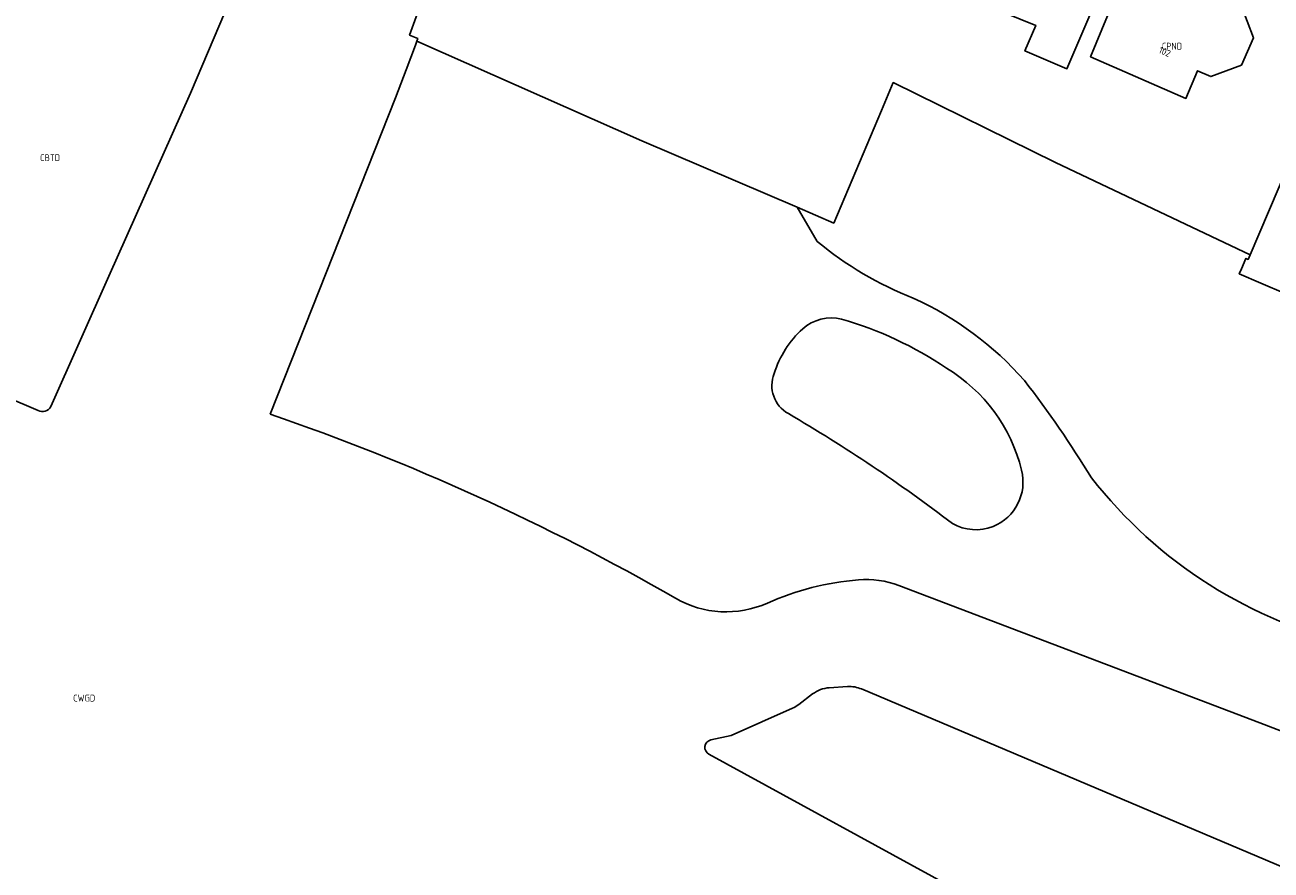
# Model space of a CAD drawing. Header units: metres. Extents: x 159597 to 163409, y 443622 to 446014.
# Tile 57 of 68: x 162648 to 162810, y 443799 to 443909. Entities that reach past the tile are written whole.
import ezdxf
from ezdxf.enums import TextEntityAlignment as Align

# ---------------------------------------------------------------- set-up
doc = ezdxf.new("R2010")
doc.units = ezdxf.units.M
doc.header["$LTSCALE"] = 4
for name, color, linetype in [('CBTD', 7, 'CONTINUOUS'), ('CPND', 7, 'CONTINUOUS'), ('CWGD', 7, 'CONTINUOUS'), ('G_BTD', 3, 'CONTINUOUS'), ('G_OTD', 32, 'CONTINUOUS'), ('G_PND', 1, 'CONTINUOUS'), ('NAR', 7, 'CONTINUOUS')]:
    doc.layers.add(name, color=color, linetype=linetype)
doc.styles.add('ISO', font='ISO')

msp = doc.modelspace()

# ---------------------------------------------------------------- linework, layer by layer
at = {"layer": 'G_BTD', "linetype": 'Continuous', "transparency": 33554687}
for points in [[(162650.993, 443859.3), (162658.518, 443876.265), (162669.152, 443900.026), (162680.329, 443926.376), (162680.438, 443926.686), (162680.586, 443926.978), (162682.104, 443930.521), (162683.483, 443933.742)], [(162698.562, 443906.799), (162698.365, 443906.276), (162697.164, 443903.095), (162695.777, 443899.424), (162679.506, 443858.298)], [(162626.174, 443902.728), (162622.63, 443899.263), (162621.381, 443897.5), (162620.184, 443895.293), (162618.648, 443892.577), (162609.543, 443875.77), (162649.338, 443858.795)], [(162747.999, 443885.23), (162750.603, 443880.763)], [(162806.844, 443879.039), (162806.584, 443878.431), (162806.314, 443878.566), (162805.724, 443877.22), (162805.434, 443876.559), (162808.254, 443875.35)], [(162808.254, 443875.35), (162814.728, 443872.557), (162827.928, 443866.862)], [(162761.209, 443836.039), (162808.132, 443818.181), (162846.456, 443803.443), (162893.321, 443786.031), (162963.486, 443759.49), (163015.178, 443739.543)], [(162749.987, 443821.94), (162748.194, 443820.574)], [(162754.545, 443822.897), (162752.163, 443822.75)], [(163226.21, 443631.206), (163203.234, 443645.62), (163189.733, 443654.873), (163178.975, 443660.747), (163162.718, 443668.091), (163120.263, 443687.93), (163067.759, 443712.066), (163062.947, 443714.076), (163052.483, 443717.019), (163039.122, 443719.963), (163032.037, 443720.96), (163030.281, 443721.207), (163020.856, 443722.534), (162997.457, 443729.601), (162974.286, 443738.807), (162879.119, 443775.595), (162852.415, 443783.679), (162820.741, 443795.361), (162756.35, 443822.589)], [(162747.396, 443820.102), (162739.414, 443816.553), (162736.773, 443815.964)], [(162736.511, 443814.11), (162770.06, 443795.758), (162808.29, 443773.638)]]:
    msp.add_lwpolyline(points, dxfattribs=at)
for points in [[(162763.082, 443873.384, -0.0797565), (162750.603, 443880.763)], [(162777.521, 443862.678, 0.1067829), (162763.082, 443873.384)], [(162753.756, 443870.667, 0.2480519), (162748.711, 443869.412)], [(162753.756, 443870.667, -0.078684), (162767.397, 443864.285)], [(162745, 443863.591, -0.1357207), (162748.711, 443869.412)], [(162767.397, 443864.285, -0.2008803), (162777.141, 443851.041)], [(162746.842, 443858.384, -0.3793884), (162745, 443863.591)], [(162786.221, 443850.059, 0.0275766), (162777.521, 443862.678)], [(162649.338, 443858.795, 0.3913306), (162650.993, 443859.3)], [(162679.506, 443858.298, -0.0484507), (162732.156, 443834.39)], [(162768.171, 443844.098, 0.0305751), (162746.842, 443858.384)], [(162777.141, 443851.041, -0.3745971), (162773.44, 443843.711)], [(162820.602, 443828.26, -0.1736035), (162786.221, 443850.059)], [(162773.44, 443843.711, -0.2294027), (162768.171, 443844.098)], [(162744.11, 443833.759, -0.0837321), (162755.945, 443836.782)], [(162755.945, 443836.782, -0.1122348), (162761.209, 443836.039)], [(162732.156, 443834.39, 0.2405063), (162744.11, 443833.759)], [(162752.163, 443822.75, 0.147793), (162749.987, 443821.94)], [(162756.35, 443822.589, 0.1159002), (162754.545, 443822.897)], [(162748.194, 443820.574, -0.058079), (162747.396, 443820.102)], [(162736.773, 443815.964, 0.6913908), (162736.511, 443814.11)]]:
    msp.add_lwpolyline(points, format="xyb", dxfattribs=at)
at = {"layer": 'G_OTD', "linetype": 'Continuous', "transparency": 33554687}
for points in [[(162705.906, 443936.394), (162708.043, 443935.251), (162702.871, 443922.134), (162697.615, 443907.598), (162698.688, 443907.132), (162698.562, 443906.799)], [(162806.844, 443879.039), (162819.297, 443908.17)], [(162698.562, 443906.799), (162727.802, 443893.865), (162747.999, 443885.23)], [(162806.844, 443879.039), (162781.544, 443891.044), (162760.483, 443901.417), (162758.951, 443897.807), (162752.734, 443883.157), (162747.999, 443885.23)]]:
    msp.add_lwpolyline(points, dxfattribs=at)
at = {"layer": 'G_PND', "linetype": 'Continuous', "transparency": 33554687}
for points in [[(162785.614, 443919.976), (162785.214, 443919.002), (162777.017, 443922.368), (162777.503, 443923.553), (162774.012, 443924.985), (162769.061, 443912.92), (162778.992, 443908.844), (162777.585, 443905.541), (162783.049, 443903.212), (162785.754, 443909.558), (162789.48, 443918.299), (162785.614, 443919.976)], [(162793.754, 443914.692), (162794.365, 443913.115), (162800.612, 443910.486), (162801.793, 443913.351), (162805.644, 443911.584), (162807.272, 443907.224), (162805.719, 443903.683), (162801.729, 443902.207), (162800.012, 443902.957), (162798.509, 443899.363), (162786.123, 443904.784), (162790.735, 443915.979), (162793.754, 443914.692)]]:
    msp.add_lwpolyline(points, dxfattribs=at)

# ---------------------------------------------------------------- texts
at = {"layer": 'CBTD', "transparency": 33554687, "style": 'ISO'}
msp.add_text('CBTD', height=0.9, dxfattribs=at).set_placement((162650.9, 443891.655), align=Align.MIDDLE_CENTER)
at = {"layer": 'CPND', "transparency": 33554687, "style": 'ISO'}
msp.add_text('CPND', height=0.9, dxfattribs=at).set_placement((162796.698, 443906.145), align=Align.MIDDLE_CENTER)
at = {"layer": 'CWGD', "transparency": 33554687, "style": 'ISO'}
msp.add_text('CWGD', height=0.9, dxfattribs=at).set_placement((162655.328, 443821.41), align=Align.MIDDLE_CENTER)
at = {"layer": 'NAR', "transparency": 33554687, "style": 'ISO'}
msp.add_text('102', height=0.9, rotation=336.4, dxfattribs=at).set_placement((162795.764, 443905.422), align=Align.MIDDLE_CENTER)

doc.saveas('drawing.dxf')
